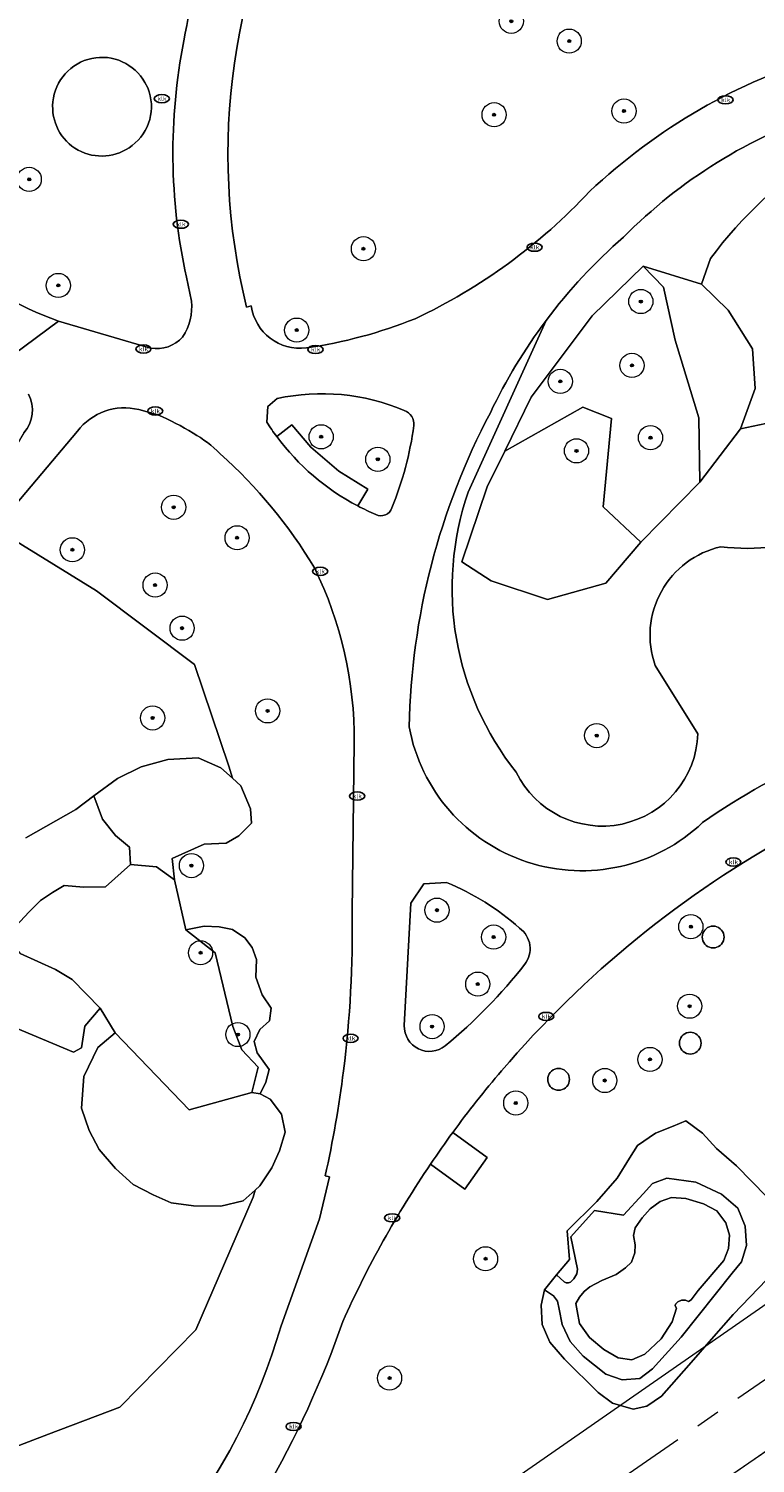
# Model space of a CAD drawing. Header units: metres. Extents: x 103671 to 105190, y 427150 to 429171.
# Tile 40 of 256: x 103934 to 103994, y 427468 to 427586. Entities that reach past the tile are written whole.
import ezdxf
from ezdxf.enums import TextEntityAlignment as Align

# ---------------------------------------------------------------- set-up
doc = ezdxf.new("R2010")
doc.units = ezdxf.units.M
doc.linetypes.add('AM-AS-SO', pattern=[16, 10, -2, 2, -2])
for name, color, linetype, lineweight in [('B-WE-AM-AS_SPOOR_TREIN-G', 253, 'AM-AS-SO', 18), ('B-WE-GR-BEPLANTING_CULTUUR_HEESTERS-GV', 253, 'Continuous', 18), ('B-WE-GR-BEPLANTING_CULTUUR_VASTE PLANTENVAK-GV', 253, 'Continuous', 18), ('B-WE-GR-BOOM-S', 253, 'Continuous', 25), ('B-WE-IE-MEUBILAIR-S', 253, 'Continuous', 25), ('B-WE-IE-TERREINAFSCHEIDING_KUNSTMATIG_MUUR-GV', 253, 'Continuous', 18), ('B-WE-KW-KUNSTWERK_TUNNEL-GV', 253, 'Continuous', 18), ('B-WE-OG-TERREIN_BEGROEID-GV', 253, 'Continuous', 18), ('B-WE-VH-GESLOTENVERHARDING_ASFALT-GV', 253, 'Continuous', 18), ('B-WE-VH-GESLOTENVERHARDING_KUNSTSTOF-GV', 253, 'Continuous', 18), ('B-WE-VH-HALFVERHARDING-GV', 253, 'Continuous', 18), ('B-WE-VH-ONVERHARD-GV', 253, 'Continuous', 18), ('B-WE-VH-ONVERHARD_BOOMSCHORS-GV', 253, 'Continuous', 18), ('B-WE-VH-OPENVERHARDING-GV', 253, 'Continuous', 18), ('B-WE-VH-OPENVERHARDING_TEGEL-GV', 253, 'Continuous', 18)]:
    doc.layers.add(name, color=color, linetype=linetype, lineweight=lineweight)
doc.styles.add('NLCS-ISO', font='NLCS-ISO.ttf')

# ---------------------------------------------------------------- blocks, each defined once
blk = doc.blocks.new('SIE-MEUBILAIR_PUT_KOLK-SO')
blk.add_ellipse((0, 0), major_axis=(1.25, 0), ratio=0.54)
at = {"style": 'NLCS-ISO'}
blk.add_text('klk', height=0.75, dxfattribs=at).set_placement((0.03, 0), align=Align.MIDDLE_CENTER)
blk = doc.blocks.new('SGR-BOOM_GBKN-SO')
at = {"linetype": 'ByBlock', "lineweight": 18}
h = blk.add_hatch(color=0, dxfattribs=at)
h.dxf.hatch_style = 1
edge = h.paths.add_edge_path()
edge.add_arc((0, 0), 0.25, 0, 360)
at = {"color": 0, "linetype": 'ByBlock', "lineweight": 18}
for radius in [2, 0.25]:
    blk.add_circle((0, 0), radius, dxfattribs=at)
at = {"color": 0, "linetype": 'ByBlock', "lineweight": 18, "style": 'NLCS-ISO'}
blk.add_attdef('SOORT', (2.5, 0), '', height=1.5, dxfattribs=at)

msp = doc.modelspace()

# ---------------------------------------------------------------- linework, layer by layer
at = {"layer": 'B-WE-AM-AS_SPOOR_TREIN-G', "flags": 128}
msp.add_lwpolyline([(103696.327, 427283.456), (103709.313, 427290.401), (103746.448, 427311.474), (103755.563, 427316.772), (103776.772, 427329.695), (103814.413, 427352.796), (103843.513, 427371.823), (103899.402, 427408.976), (103942.726, 427438.459), (104004.208, 427480.883), (104081.76, 427535.371), (104109.175, 427554.949), (104155.672, 427588.399), (104203.199, 427623.004), (104251.78, 427658.799), (104287.781, 427685.624), (104335.474, 427721.504), (104395.514, 427767.417), (104433.325, 427796.679), (104482.244, 427834.97), (104511.725, 427858.282), (104540.037, 427880.827), (104578.412, 427911.652), (104602.932, 427931.576), (104658.061, 427976.677), (104770.321, 428069.176), (105144.15, 428377.204)], dxfattribs=at)
at = {"layer": 'B-WE-GR-BEPLANTING_CULTUUR_HEESTERS-GV', "flags": 128}
for points in [[(103984.924, 427566.467), (103980.697, 427562.349), (103975.671, 427555.628), (103973.477, 427551.177), (103979.94, 427554.813), (103982.291, 427553.862), (103981.619, 427546.586), (103984.735, 427543.657), (103989.6, 427548.617), (103989.511, 427553.918), (103987.552, 427560.354), (103986.6, 427564.719)], [(103989.725, 427564.96), (103984.924, 427566.467), (103986.6, 427564.719), (103987.552, 427560.354), (103989.511, 427553.918), (103989.6, 427548.617), (103992.965, 427553.027), (103994.183, 427556.354), (103993.943, 427559.637), (103991.932, 427562.812)], [(103973.477, 427551.177), (103972.027, 427548.237), (103969.924, 427542.042), (103972.35, 427540.471), (103977.017, 427538.923), (103981.839, 427540.285), (103984.735, 427543.657), (103981.619, 427546.586), (103982.291, 427553.862), (103979.94, 427554.813)], [(103939.519, 427522.7), (103940.241, 427520.784), (103941.325, 427519.439), (103942.469, 427518.46), (103942.551, 427517.036), (103944.706, 427516.838), (103946.194, 427515.765), (103946.003, 427517.527), (103948.644, 427518.707), (103950.45, 427518.789), (103951.514, 427519.41), (103952.558, 427520.46), (103952.474, 427521.632), (103951.662, 427523.537), (103950.971, 427524.159), (103950.011, 427525.022), (103948.153, 427525.838), (103945.647, 427525.708), (103943.436, 427525.112), (103941.469, 427524.128)], [(103946.194, 427515.765), (103944.706, 427516.838), (103942.551, 427517.036), (103940.473, 427515.198), (103938.692, 427515.157), (103937.078, 427515.291), (103936.105, 427514.72), (103935.12, 427514.062), (103934.154, 427513.099), (103932.741, 427511.596), (103932.554, 427510.753), (103933.432, 427509.683), (103936.347, 427508.364), (103937.72, 427507.542), (103940.044, 427505.178), (103941.271, 427503.126), (103947.396, 427496.788), (103952.576, 427498.196), (103953.089, 427500.29), (103951.746, 427501.719), (103950.995, 427503.653), (103949.547, 427509.731), (103947.123, 427511.64)], [(103952.576, 427498.196), (103953.26, 427498.095), (103953.728, 427499.068), (103954.017, 427500.118), (103953.02, 427501.488), (103952.777, 427502.423), (103953.252, 427503.409), (103954.026, 427504.137), (103954.188, 427505.177), (103953.43, 427506.263), (103952.898, 427507.732), (103952.973, 427509.192), (103952.608, 427510.19), (103952, 427510.984), (103950.986, 427511.669), (103949.892, 427511.877), (103948.643, 427511.935), (103947.123, 427511.64), (103949.547, 427509.731), (103950.995, 427503.653), (103951.746, 427501.719), (103953.089, 427500.29)], [(103952.851, 427490.141), (103953.237, 427490.486), (103954.22, 427491.988), (103954.869, 427493.401), (103955.32, 427494.941), (103955.025, 427496.406), (103954.091, 427497.667), (103953.26, 427498.095), (103952.576, 427498.196), (103947.396, 427496.788), (103941.271, 427503.126), (103939.858, 427501.928), (103938.706, 427499.531), (103938.507, 427496.904), (103939.139, 427495.081), (103939.968, 427493.487), (103941.317, 427491.928), (103942.777, 427490.606), (103944.424, 427489.756), (103945.906, 427489.091), (103947.767, 427488.838), (103950.007, 427488.819), (103951.863, 427489.257)]]:
    msp.add_lwpolyline(points, close=True, dxfattribs=at)
at = {"layer": 'B-WE-GR-BEPLANTING_CULTUUR_HEESTERS-GV'}
for points in [[(103965.178, 427554.53, 0.1559361), (103954.667, 427555.521)], [(103953.826, 427553.563, 0.0184854), (103954.642, 427552.376)], [(103965.974, 427553.289, 0.3431822), (103965.178, 427554.53)], [(103964.149, 427546.489, 0.061601), (103965.974, 427553.289)], [(103961.326, 427546.657, 0.0215533), (103962.826, 427545.947)], [(103962.826, 427545.947, 0.4595398), (103964.149, 427546.489)], [(103974.71, 427511.775, 0.0848141), (103968.664, 427515.552)], [(103975.138, 427508.796, 0.4209861), (103974.71, 427511.775)], [(103968.567, 427502.063, 0.0551705), (103975.138, 427508.796)], [(103965.177, 427503.736, 0.636933), (103968.567, 427502.063)]]:
    msp.add_lwpolyline(points, format="xyb", dxfattribs=at)
at = {"layer": 'B-WE-GR-BEPLANTING_CULTUUR_HEESTERS-GV', "flags": 128}
for points in [[(103954.667, 427555.521), (103953.911, 427554.87), (103953.826, 427553.563)], [(103954.642, 427552.376), (103955.871, 427553.359), (103957.443, 427551.504), (103959.759, 427549.536), (103962.174, 427548.036), (103961.326, 427546.657)], [(103932.741, 427511.596), (103934.154, 427513.099), (103935.12, 427514.062), (103936.105, 427514.72), (103937.078, 427515.291), (103938.692, 427515.157), (103940.473, 427515.198), (103942.551, 427517.036), (103942.469, 427518.46), (103941.325, 427519.439), (103940.241, 427520.784), (103939.519, 427522.7), (103938.043, 427521.594), (103933.89, 427519.237)], [(103968.664, 427515.552), (103966.797, 427515.454), (103965.722, 427513.851), (103965.177, 427503.736)], [(103928.078, 427505.62), (103937.828, 427501.539), (103938.515, 427501.886), (103938.785, 427503.693), (103940.044, 427505.178), (103937.72, 427507.542), (103936.347, 427508.364), (103933.432, 427509.683)]]:
    msp.add_lwpolyline(points, dxfattribs=at)
at = {"layer": 'B-WE-GR-BEPLANTING_CULTUUR_VASTE PLANTENVAK-GV', "flags": 128}
msp.add_lwpolyline([(103995.138, 427489.598), (103992.641, 427492.145), (103990.973, 427493.581), (103989.826, 427494.85), (103988.444, 427495.86), (103987.391, 427495.44), (103985.927, 427494.856), (103984.442, 427493.835), (103983.794, 427492.792), (103982.756, 427491.12), (103981.077, 427489.215), (103978.63, 427486.783), (103978.835, 427484.41), (103977.75, 427483.16), (103978.386, 427482.581), (103978.55, 427482.481), (103978.742, 427482.475), (103978.918, 427482.554), (103979.19, 427482.814), (103979.429, 427483.226), (103979.484, 427483.617), (103978.933, 427486.278), (103980.9, 427488.453), (103983.282, 427488.076), (103984.913, 427489.852), (103985.691, 427490.7), (103986.861, 427491.14), (103989.259, 427490.81), (103991.398, 427489.798), (103992.739, 427488.642), (103993.34, 427487.166), (103993.467, 427485.576), (103993.029, 427484.235), (103992.269, 427483.282), (103988.047, 427477.995), (103985.678, 427475.389), (103984.637, 427474.598), (103983.189, 427474.478), (103981.819, 427474.958), (103979.967, 427476.423), (103978.888, 427477.654), (103978.221, 427479.054), (103977.985, 427480.319), (103977.828, 427480.976), (103977.507, 427481.415), (103976.769, 427481.904), (103976.482, 427480.638), (103976.58, 427479.05), (103977.201, 427477.585), (103978.423, 427476.173), (103981.203, 427473.438), (103982.392, 427472.542), (103984.097, 427472.06), (103985.208, 427472.289), (103986.424, 427473.129), (103988.678, 427475.693), (103990.565, 427477.84), (103992.356, 427479.878), (103995.135, 427482.753)], dxfattribs=at)
msp.add_lwpolyline([(103984.123, 427486.398), (103984.252, 427485.638), (103984.234, 427484.961), (103983.947, 427484.182), (103983.456, 427483.718), (103982.686, 427483.171), (103981.5, 427482.671), (103980.517, 427482.154), (103980.042, 427481.774), (103979.651, 427481.308), (103979.364, 427480.772), (103979.471, 427480.173), (103979.66, 427479.117), (103980.468, 427477.973), (103981.673, 427476.981), (103982.85, 427476.304), (103983.989, 427476.137), (103985.041, 427476.608), (103986.399, 427477.862), (103987.316, 427479.28), (103987.662, 427480.4), (103987.551, 427480.576), (103987.584, 427480.715), (103987.784, 427480.915), (103988.081, 427481.051), (103988.407, 427481.061), (103988.649, 427480.933), (103988.886, 427481.071), (103989.472, 427481.844), (103991.585, 427484.331), (103991.974, 427485.337), (103992.059, 427486.412), (103991.76, 427487.448), (103991.001, 427488.436), (103989.902, 427489.02), (103988.431, 427489.456), (103987.245, 427489.549), (103986.309, 427489.196), (103985.505, 427488.601), (103984.841, 427487.854), (103984.257, 427487.042)], close=True, dxfattribs=at)
at = {"layer": 'B-WE-IE-TERREINAFSCHEIDING_KUNSTMATIG_MUUR-GV'}
msp.add_lwpolyline([(103933.744, 427552.689, 0.3150578), (103934.116, 427555.893)], format="xyb", dxfattribs=at)
at = {"layer": 'B-WE-KW-KUNSTWERK_TUNNEL-GV', "flags": 128}
msp.add_lwpolyline([(104286.862, 427678.601), (104287.018, 427678.392), (104285.415, 427677.196), (104290.801, 427669.985), (104292.403, 427671.181), (104292.562, 427670.969), (104146.856, 427564.027), (103999.245, 427459.732), (103849.776, 427358.118), (103844.356, 427354.508), (103844.175, 427354.78), (103845.84, 427355.888), (103840.854, 427363.381), (103839.189, 427362.273), (103839.021, 427362.525), (103853.188, 427371.851), (103870.45, 427383.389), (104010.921, 427479.428), (104149.738, 427577.841)], close=True, dxfattribs=at)
msp.add_lwpolyline([(104263.315, 427673.581), (104215.097, 427637.904), (104166.187, 427602.167), (104117.08, 427566.743), (104067.781, 427531.631), (104018.745, 427497.15), (103969.595, 427463.027), (103919.359, 427428.598), (103894.829, 427411.95), (103864.842, 427391.741), (103840.913, 427375.794), (103840.539, 427375.548), (103827.887, 427367.286), (103811.221, 427356.608), (103794.25, 427345.972), (103785.727, 427340.72), (103768.532, 427330.302), (103759.857, 427325.136), (103742.851, 427315.178), (103725.322, 427305.149), (103708.126, 427295.537), (103696.327, 427289.096)], dxfattribs=at)
at = {"layer": 'B-WE-OG-TERREIN_BEGROEID-GV'}
for points in [[(103946.965, 427585.06, -0.0884526), (103953.913, 427604.575)], [(103957.75, 427602.276, 0.1944074), (103952.145, 427563.065)], [(103947.173, 427565.552, -0.1037449), (103946.965, 427585.06)], [(103936.14, 427580.02, -0.7354297), (103943.739, 427581.623)], [(103980.493, 427572.628, -0.1163308), (104000, 427583.889)], [(103943.977, 427581.171, -0.3425804), (103942.681, 427576.417)], [(103942.681, 427576.417, -0.6630136), (103936.14, 427580.02)], [(104000, 427579.229, 0.1172359), (103983.296, 427568.861)], [(103920.718, 427575.406, 0.1832613), (103936.592, 427561.926)], [(104000, 427575.985, 0.0887285), (103990.467, 427567.078)], [(103990.467, 427567.078, -0.0887285), (104000, 427575.985)], [(103966.063, 427562.117, 0.0956149), (103980.493, 427572.628)], [(103983.296, 427568.861, 0.0526744), (103976.896, 427561.973)], [(103946.858, 427560.601, 0.1648822), (103947.599, 427563.568)], [(103952.534, 427563.179, 0.4131056), (103957.083, 427559.706)], [(103957.083, 427559.706, 0.0597946), (103966.063, 427562.117)], [(103976.896, 427561.973, 0.0498028), (103972.291, 427554.355)], [(103944.215, 427559.681, 0.2527991), (103946.858, 427560.601)], [(103943.238, 427554.605, 0.3020857), (103938.164, 427552.822)], [(103947.717, 427552.66, 0.0423564), (103944.811, 427554.167)], [(103972.291, 427554.355, 0.1173607), (103965.578, 427528.409)], [(103949.966, 427550.959, 0.0698634), (103947.717, 427552.66)], [(103957.751, 427541.546, 0.0751234), (103949.966, 427550.959)], [(103974.427, 427524.662, -0.2561024), (103970.454, 427547.782)], [(103970.454, 427547.782, 0.2561024), (103974.427, 427524.662)], [(104000, 427544.292, -0.1177987), (103991.333, 427543.279)], [(103991.333, 427543.279, 0.1177987), (104000, 427544.292)], [(103991.333, 427543.279, 0.4492776), (103985.909, 427533.472)], [(103985.909, 427533.472, -0.4492776), (103991.333, 427543.279)], [(103961.034, 427527.12, 0.1173683), (103957.751, 427541.546)], [(103965.578, 427528.409, 0.5950611), (103989.829, 427520.498)], [(103989.439, 427527.836, -0.7816288), (103974.427, 427524.662)], [(103974.427, 427524.662, 0.7816288), (103989.439, 427527.836)], [(103989.829, 427520.498, -0.0568193), (104000, 427526.08)], [(103997.454, 427519.691, 0.0910537), (103973.216, 427500)], [(103960.154, 427500, 0.0356393), (103960.862, 427513.111)], [(103958.638, 427491.321, 0.0239789), (103960.154, 427500)], [(103973.216, 427500, 0.0188924), (103969.189, 427494.912)], [(103967.346, 427492.295, 0.043146), (103960.098, 427479.305)], [(103931.073, 427448.81, 0.1972036), (103954.99, 427478.924)], [(103960.098, 427479.305, -0.0977922), (103944.547, 427452.651)]]:
    msp.add_lwpolyline(points, format="xyb", dxfattribs=at)
at = {"layer": 'B-WE-OG-TERREIN_BEGROEID-GV', "flags": 128}
for points in [[(103943.739, 427581.623), (103943.977, 427581.171)], [(104002.025, 427557.526), (104000, 427556.35), (103995.047, 427553.474), (103992.965, 427553.027), (103989.6, 427548.617), (103984.735, 427543.657), (103981.839, 427540.285), (103977.017, 427538.923), (103972.35, 427540.471), (103969.924, 427542.042), (103972.027, 427548.237), (103973.477, 427551.177), (103975.671, 427555.628), (103980.697, 427562.349), (103984.924, 427566.467), (103989.725, 427564.96), (103990.467, 427567.078)], [(103990.467, 427567.078), (103989.725, 427564.96), (103991.932, 427562.812), (103993.943, 427559.637), (103994.183, 427556.354), (103992.965, 427553.027), (103995.047, 427553.474), (104000, 427556.35), (104002.025, 427557.526)], [(103947.599, 427563.568), (103947.173, 427565.552)], [(103952.145, 427563.065), (103952.534, 427563.179)], [(103936.592, 427561.926), (103944.215, 427559.681)], [(103970.454, 427547.782), (103976.896, 427561.973)], [(103976.896, 427561.973), (103970.454, 427547.782)], [(103944.811, 427554.167), (103943.238, 427554.605)], [(103938.164, 427552.822), (103931.38, 427544.802), (103939.743, 427539.637), (103947.829, 427533.546), (103950.667, 427525.173), (103950.971, 427524.159), (103951.662, 427523.537), (103952.474, 427521.632), (103952.558, 427520.46), (103951.514, 427519.41), (103950.45, 427518.789), (103948.644, 427518.707), (103946.003, 427517.527), (103946.194, 427515.765), (103947.123, 427511.64), (103948.643, 427511.935), (103949.892, 427511.877), (103950.986, 427511.669), (103952, 427510.984), (103952.608, 427510.19), (103952.973, 427509.192), (103952.898, 427507.732), (103953.43, 427506.263), (103954.188, 427505.177), (103954.026, 427504.137), (103953.252, 427503.409), (103952.777, 427502.423), (103953.02, 427501.488), (103954.017, 427500.118), (103953.728, 427499.068), (103953.26, 427498.095), (103954.091, 427497.667), (103955.025, 427496.406), (103955.32, 427494.941), (103954.869, 427493.401), (103954.22, 427491.988), (103953.237, 427490.486), (103952.851, 427490.141), (103952.675, 427489.571), (103947.953, 427478.609), (103941.665, 427472.222), (103935.771, 427469.979), (103929.498, 427467.592)], [(103933.89, 427519.237), (103938.043, 427521.594), (103939.519, 427522.7), (103941.469, 427524.128), (103943.436, 427525.112), (103945.647, 427525.708), (103948.153, 427525.838), (103950.011, 427525.022), (103950.971, 427524.159), (103950.667, 427525.173), (103947.829, 427533.546), (103939.743, 427539.637), (103931.38, 427544.802)], [(103985.909, 427533.472), (103989.439, 427527.836)], [(103989.439, 427527.836), (103985.909, 427533.472)], [(103960.862, 427513.111), (103961.034, 427527.12)], [(103929.498, 427467.592), (103935.771, 427469.979), (103941.665, 427472.222), (103947.953, 427478.609), (103952.675, 427489.571), (103952.851, 427490.141), (103951.863, 427489.257), (103950.007, 427488.819), (103947.767, 427488.838), (103945.906, 427489.091), (103944.424, 427489.756), (103942.777, 427490.606), (103941.317, 427491.928), (103939.968, 427493.487), (103939.139, 427495.081), (103938.507, 427496.904), (103938.706, 427499.531), (103939.858, 427501.928), (103941.271, 427503.126), (103940.044, 427505.178), (103938.785, 427503.693), (103938.515, 427501.886), (103937.828, 427501.539), (103928.078, 427505.62)], [(103995.135, 427482.753), (103992.356, 427479.878), (103990.565, 427477.84), (103988.678, 427475.693), (103986.424, 427473.129), (103985.208, 427472.289), (103984.097, 427472.06), (103982.392, 427472.542), (103981.203, 427473.438), (103978.423, 427476.173), (103977.201, 427477.585), (103976.58, 427479.05), (103976.482, 427480.638), (103976.769, 427481.904), (103977.75, 427483.16), (103978.835, 427484.41), (103978.63, 427486.783), (103981.077, 427489.215), (103982.756, 427491.12), (103983.794, 427492.792), (103984.442, 427493.835), (103985.927, 427494.856), (103987.391, 427495.44), (103988.444, 427495.86), (103989.826, 427494.85), (103990.973, 427493.581), (103992.641, 427492.145), (103995.138, 427489.598)], [(103969.189, 427494.912), (103972.016, 427492.846), (103970.191, 427490.233), (103967.346, 427492.295)], [(103954.99, 427478.924), (103958.164, 427487.786), (103959.001, 427491.233), (103958.638, 427491.321)]]:
    msp.add_lwpolyline(points, dxfattribs=at)
for points in [[(103990.696, 427510.149), (103990.539, 427510.163), (103990.388, 427510.203), (103990.245, 427510.269), (103990.117, 427510.359), (103990.006, 427510.47), (103989.916, 427510.599), (103989.85, 427510.741), (103989.809, 427510.893), (103989.795, 427511.049), (103989.809, 427511.205), (103989.85, 427511.357), (103989.916, 427511.499), (103990.006, 427511.627), (103990.117, 427511.738), (103990.245, 427511.828), (103990.388, 427511.895), (103990.539, 427511.935), (103990.696, 427511.949), (103990.852, 427511.935), (103991.003, 427511.895), (103991.146, 427511.828), (103991.274, 427511.738), (103991.385, 427511.627), (103991.475, 427511.499), (103991.541, 427511.357), (103991.582, 427511.205), (103991.596, 427511.049), (103991.582, 427510.893), (103991.541, 427510.741), (103991.475, 427510.599), (103991.385, 427510.47), (103991.274, 427510.359), (103991.146, 427510.269), (103991.003, 427510.203), (103990.852, 427510.163)], [(103990.696, 427510.149), (103990.852, 427510.163), (103991.003, 427510.203), (103991.146, 427510.269), (103991.274, 427510.359), (103991.385, 427510.47), (103991.475, 427510.599), (103991.541, 427510.741), (103991.582, 427510.893), (103991.596, 427511.049), (103991.582, 427511.205), (103991.541, 427511.357), (103991.475, 427511.499), (103991.385, 427511.627), (103991.274, 427511.738), (103991.146, 427511.828), (103991.003, 427511.895), (103990.852, 427511.935), (103990.696, 427511.949), (103990.539, 427511.935), (103990.388, 427511.895), (103990.245, 427511.828), (103990.117, 427511.738), (103990.006, 427511.627), (103989.916, 427511.499), (103989.85, 427511.357), (103989.809, 427511.205), (103989.795, 427511.049), (103989.809, 427510.893), (103989.85, 427510.741), (103989.916, 427510.599), (103990.006, 427510.47), (103990.117, 427510.359), (103990.245, 427510.269), (103990.388, 427510.203), (103990.539, 427510.163)], [(103988.807, 427501.384), (103988.651, 427501.398), (103988.499, 427501.439), (103988.357, 427501.505), (103988.228, 427501.595), (103988.117, 427501.706), (103988.027, 427501.834), (103987.961, 427501.977), (103987.92, 427502.128), (103987.907, 427502.284), (103987.92, 427502.441), (103987.961, 427502.592), (103988.027, 427502.734), (103988.117, 427502.863), (103988.228, 427502.974), (103988.357, 427503.064), (103988.499, 427503.13), (103988.651, 427503.171), (103988.807, 427503.184), (103988.963, 427503.171), (103989.115, 427503.13), (103989.257, 427503.064), (103989.385, 427502.974), (103989.496, 427502.863), (103989.586, 427502.734), (103989.653, 427502.592), (103989.693, 427502.441), (103989.707, 427502.284), (103989.693, 427502.128), (103989.653, 427501.977), (103989.586, 427501.834), (103989.496, 427501.706), (103989.385, 427501.595), (103989.257, 427501.505), (103989.115, 427501.439), (103988.963, 427501.398)], [(103988.807, 427501.384), (103988.963, 427501.398), (103989.115, 427501.439), (103989.257, 427501.505), (103989.385, 427501.595), (103989.496, 427501.706), (103989.586, 427501.834), (103989.653, 427501.977), (103989.693, 427502.128), (103989.707, 427502.284), (103989.693, 427502.441), (103989.653, 427502.592), (103989.586, 427502.734), (103989.496, 427502.863), (103989.385, 427502.974), (103989.257, 427503.064), (103989.115, 427503.13), (103988.963, 427503.171), (103988.807, 427503.184), (103988.651, 427503.171), (103988.499, 427503.13), (103988.357, 427503.064), (103988.228, 427502.974), (103988.117, 427502.863), (103988.027, 427502.734), (103987.961, 427502.592), (103987.92, 427502.441), (103987.907, 427502.284), (103987.92, 427502.128), (103987.961, 427501.977), (103988.027, 427501.834), (103988.117, 427501.706), (103988.228, 427501.595), (103988.357, 427501.505), (103988.499, 427501.439), (103988.651, 427501.398)], [(103977.927, 427498.393), (103977.771, 427498.407), (103977.619, 427498.447), (103977.477, 427498.514), (103977.349, 427498.604), (103977.238, 427498.714), (103977.148, 427498.843), (103977.082, 427498.985), (103977.041, 427499.137), (103977.027, 427499.293), (103977.041, 427499.449), (103977.082, 427499.601), (103977.148, 427499.743), (103977.238, 427499.871), (103977.349, 427499.982), (103977.477, 427500.072), (103977.619, 427500.139), (103977.771, 427500.179), (103977.927, 427500.193), (103978.084, 427500.179), (103978.235, 427500.139), (103978.377, 427500.072), (103978.506, 427499.982), (103978.617, 427499.871), (103978.707, 427499.743), (103978.773, 427499.601), (103978.813, 427499.449), (103978.827, 427499.293), (103978.813, 427499.137), (103978.773, 427498.985), (103978.707, 427498.843), (103978.617, 427498.714), (103978.506, 427498.604), (103978.377, 427498.514), (103978.235, 427498.447), (103978.084, 427498.407)], [(103977.927, 427498.393), (103978.084, 427498.407), (103978.235, 427498.447), (103978.377, 427498.514), (103978.506, 427498.604), (103978.617, 427498.714), (103978.707, 427498.843), (103978.773, 427498.985), (103978.813, 427499.137), (103978.827, 427499.293), (103978.813, 427499.449), (103978.773, 427499.601), (103978.707, 427499.743), (103978.617, 427499.871), (103978.506, 427499.982), (103978.377, 427500.072), (103978.235, 427500.139), (103978.084, 427500.179), (103977.927, 427500.193), (103977.771, 427500.179), (103977.619, 427500.139), (103977.477, 427500.072), (103977.349, 427499.982), (103977.238, 427499.871), (103977.148, 427499.743), (103977.082, 427499.601), (103977.041, 427499.449), (103977.027, 427499.293), (103977.041, 427499.137), (103977.082, 427498.985), (103977.148, 427498.843), (103977.238, 427498.714), (103977.349, 427498.604), (103977.477, 427498.514), (103977.619, 427498.447), (103977.771, 427498.407)]]:
    msp.add_lwpolyline(points, close=True, dxfattribs=at)
at = {"layer": 'B-WE-VH-GESLOTENVERHARDING_ASFALT-GV'}
for points in [[(103953.913, 427604.575, 0.0884526), (103946.965, 427585.06)], [(103952.145, 427563.065, -0.1944074), (103957.75, 427602.276)], [(103946.965, 427585.06, 0.1037449), (103947.173, 427565.552)], [(104000, 427583.889, 0.1163308), (103980.493, 427572.628)], [(103983.296, 427568.861, -0.1172359), (104000, 427579.229)], [(103980.493, 427572.628, -0.0956149), (103966.063, 427562.117)], [(103976.896, 427561.973, -0.0526744), (103983.296, 427568.861)], [(103947.599, 427563.568, -0.1648822), (103946.858, 427560.601)], [(103957.083, 427559.706, -0.4131056), (103952.534, 427563.179)], [(103966.063, 427562.117, -0.0597946), (103957.083, 427559.706)], [(103972.291, 427554.355, -0.0498028), (103976.896, 427561.973)], [(103946.858, 427560.601, -0.2527991), (103944.215, 427559.681)], [(103934.116, 427555.893, -0.3150578), (103933.744, 427552.689)], [(103954.667, 427555.521, -0.1559361), (103965.178, 427554.53)], [(103938.164, 427552.822, -0.3020857), (103943.238, 427554.605)], [(103944.811, 427554.167, -0.0423564), (103947.717, 427552.66)], [(103954.642, 427552.376, -0.0184854), (103953.826, 427553.563)], [(103965.178, 427554.53, -0.3431822), (103965.974, 427553.289)], [(103965.578, 427528.409, -0.1173607), (103972.291, 427554.355)], [(103947.717, 427552.66, -0.0698634), (103949.966, 427550.959)], [(103961.326, 427546.657, -0.1125549), (103954.642, 427552.376)], [(103965.974, 427553.289, -0.061601), (103964.149, 427546.489)], [(103949.966, 427550.959, -0.0751234), (103957.751, 427541.546)], [(103962.826, 427545.947, -0.0215533), (103961.326, 427546.657)], [(103964.149, 427546.489, -0.4595398), (103962.826, 427545.947)], [(103957.751, 427541.546, -0.1173683), (103961.034, 427527.12)], [(103989.829, 427520.498, -0.5950611), (103965.578, 427528.409)], [(104000, 427526.08, 0.0568193), (103989.829, 427520.498)], [(103973.216, 427500, -0.0910537), (103997.454, 427519.691)], [(103968.664, 427515.552, -0.0848141), (103974.71, 427511.775)], [(103960.862, 427513.111, -0.0356393), (103960.154, 427500)], [(103974.71, 427511.775, -0.4209861), (103975.138, 427508.796)], [(103975.138, 427508.796, -0.0551705), (103968.567, 427502.063)], [(103968.567, 427502.063, -0.636933), (103965.177, 427503.736)], [(103960.154, 427500, -0.0239789), (103958.638, 427491.321)], [(103969.189, 427494.912, -0.0188924), (103973.216, 427500)], [(103967.346, 427492.295, -0.0094439), (103969.189, 427494.912)], [(103960.098, 427479.305, -0.043146), (103967.346, 427492.295)], [(103954.99, 427478.924, -0.1972036), (103931.073, 427448.81)], [(103944.547, 427452.651, 0.0977922), (103960.098, 427479.305)]]:
    msp.add_lwpolyline(points, format="xyb", dxfattribs=at)
at = {"layer": 'B-WE-VH-GESLOTENVERHARDING_ASFALT-GV', "flags": 128}
for points in [[(103947.173, 427565.552), (103947.599, 427563.568)], [(103952.534, 427563.179), (103952.145, 427563.065)], [(103944.215, 427559.681), (103936.592, 427561.926), (103931.001, 427557.782), (103931.656, 427557.422)], [(103953.826, 427553.563), (103953.911, 427554.87), (103954.667, 427555.521)], [(103943.238, 427554.605), (103944.811, 427554.167)], [(103933.744, 427552.689), (103933.214, 427551.796), (103931.484, 427549.717), (103930.587, 427550.337), (103931.193, 427551.094), (103928.206, 427553.488), (103925.28, 427549.839), (103928.235, 427547.471), (103928.763, 427548.188), (103929.662, 427547.526), (103928.546, 427546.185), (103927.935, 427545.133), (103930.164, 427543.365), (103931.156, 427544.537), (103931.38, 427544.802), (103938.164, 427552.822)], [(103961.034, 427527.12), (103960.862, 427513.111)], [(103965.177, 427503.736), (103965.722, 427513.851), (103966.797, 427515.454), (103968.664, 427515.552)], [(103958.638, 427491.321), (103959.001, 427491.233), (103958.164, 427487.786), (103954.99, 427478.924)]]:
    msp.add_lwpolyline(points, dxfattribs=at)
at = {"layer": 'B-WE-VH-GESLOTENVERHARDING_KUNSTSTOF-GV'}
for points in [[(103943.739, 427581.623, 0.7354297), (103936.14, 427580.02)], [(103942.681, 427576.417, 0.3425804), (103943.977, 427581.171)], [(103936.14, 427580.02, 0.6630136), (103942.681, 427576.417)]]:
    msp.add_lwpolyline(points, format="xyb", dxfattribs=at)
at = {"layer": 'B-WE-VH-GESLOTENVERHARDING_KUNSTSTOF-GV', "flags": 128}
msp.add_lwpolyline([(103943.977, 427581.171), (103943.739, 427581.623)], dxfattribs=at)
at = {"layer": 'B-WE-VH-HALFVERHARDING-GV', "flags": 128}
for points in [[(103696.327, 427277.655), (103703.812, 427281.692), (103721.215, 427291.301), (103730.614, 427296.584), (103747.867, 427306.458), (103764.474, 427316.178), (103781.363, 427326.284), (103790.95, 427332.122), (103807.478, 427342.361), (103824.67, 427353.248), (103834.83, 427359.798), (103839.021, 427362.525), (103853.188, 427371.851), (103870.45, 427383.389), (104010.921, 427479.428), (104149.738, 427577.841), (104286.862, 427678.601), (104290.865, 427681.597), (104414.222, 427775.464), (104536.111, 427871.231), (104656.501, 427968.874), (104739.302, 428037.101), (104743.16, 428040.28), (105144.15, 428370.688)], [(104263.315, 427673.581), (104215.097, 427637.904), (104166.187, 427602.167), (104117.08, 427566.743), (104067.781, 427531.631), (104018.745, 427497.15), (103969.595, 427463.027), (103919.359, 427428.598), (103894.829, 427411.95), (103864.842, 427391.741), (103840.913, 427375.794), (103840.539, 427375.548), (103827.887, 427367.286), (103811.221, 427356.608), (103794.25, 427345.972), (103785.727, 427340.72), (103768.532, 427330.302), (103759.857, 427325.136), (103742.851, 427315.178), (103725.322, 427305.149), (103708.126, 427295.537), (103696.327, 427289.096)]]:
    msp.add_lwpolyline(points, dxfattribs=at)
at = {"layer": 'B-WE-VH-ONVERHARD-GV', "flags": 128}
for points in [[(103959.759, 427549.536), (103957.443, 427551.504), (103955.871, 427553.359), (103954.642, 427552.376)], [(103961.326, 427546.657), (103962.174, 427548.036), (103959.759, 427549.536)]]:
    msp.add_lwpolyline(points, dxfattribs=at)
at = {"layer": 'B-WE-VH-ONVERHARD-GV'}
msp.add_lwpolyline([(103954.642, 427552.376, 0.1125549), (103961.326, 427546.657)], format="xyb", dxfattribs=at)
at = {"layer": 'B-WE-VH-ONVERHARD_BOOMSCHORS-GV', "flags": 128}
for points in [[(103977.507, 427481.415), (103977.828, 427480.976), (103977.985, 427480.319), (103978.221, 427479.054), (103978.888, 427477.654), (103979.967, 427476.423), (103981.819, 427474.958), (103983.189, 427474.478), (103984.637, 427474.598), (103985.678, 427475.389), (103988.047, 427477.995), (103992.269, 427483.282), (103993.029, 427484.235), (103993.467, 427485.576), (103993.34, 427487.166), (103992.739, 427488.642), (103991.398, 427489.798), (103989.259, 427490.81), (103986.861, 427491.14), (103985.691, 427490.7), (103984.913, 427489.852), (103983.282, 427488.076), (103980.9, 427488.453), (103978.933, 427486.278), (103979.484, 427483.617), (103979.429, 427483.226), (103979.19, 427482.814), (103978.918, 427482.554), (103978.742, 427482.475), (103978.55, 427482.481), (103978.386, 427482.581), (103977.75, 427483.16), (103976.769, 427481.904)], [(103984.252, 427485.638), (103984.123, 427486.398), (103984.257, 427487.042), (103984.841, 427487.854), (103985.505, 427488.601), (103986.309, 427489.196), (103987.245, 427489.549), (103988.431, 427489.456), (103989.902, 427489.02), (103991.001, 427488.436), (103991.76, 427487.448), (103992.059, 427486.412), (103991.974, 427485.337), (103991.585, 427484.331), (103989.472, 427481.844), (103988.886, 427481.071), (103988.649, 427480.933), (103988.407, 427481.061), (103988.081, 427481.051), (103987.784, 427480.915), (103987.584, 427480.715), (103987.551, 427480.576), (103987.662, 427480.4), (103987.316, 427479.28), (103986.399, 427477.862), (103985.041, 427476.608), (103983.989, 427476.137), (103982.85, 427476.304), (103981.673, 427476.981), (103980.468, 427477.973), (103979.66, 427479.117), (103979.471, 427480.173), (103979.364, 427480.772), (103979.651, 427481.308), (103980.042, 427481.774), (103980.517, 427482.154), (103981.5, 427482.671), (103982.686, 427483.171), (103983.456, 427483.718), (103983.947, 427484.182), (103984.234, 427484.961)]]:
    msp.add_lwpolyline(points, close=True, dxfattribs=at)
at = {"layer": 'B-WE-VH-OPENVERHARDING-GV'}
msp.add_lwpolyline([(103969.189, 427494.912, 0.0094439), (103967.346, 427492.295)], format="xyb", dxfattribs=at)
at = {"layer": 'B-WE-VH-OPENVERHARDING-GV', "flags": 128}
for points in [[(103972.016, 427492.846), (103969.189, 427494.912)], [(103967.346, 427492.295), (103970.191, 427490.233), (103972.016, 427492.846)]]:
    msp.add_lwpolyline(points, dxfattribs=at)
at = {"layer": 'B-WE-VH-OPENVERHARDING_TEGEL-GV'}
msp.add_lwpolyline([(103936.592, 427561.926, -0.1832613), (103920.718, 427575.406)], format="xyb", dxfattribs=at)
at = {"layer": 'B-WE-VH-OPENVERHARDING_TEGEL-GV', "flags": 128}
msp.add_lwpolyline([(103930.033, 427558.147), (103931.001, 427557.782), (103936.592, 427561.926)], dxfattribs=at)

# ---------------------------------------------------------------- block references
at = {"layer": 'B-WE-GR-BOOM-S', "xscale": 0.5, "yscale": 0.5, "zscale": 0.5}
for p in [(103974.018, 427586.684), (103978.804, 427585.042), (103972.6, 427578.962), (103983.331, 427579.267), (103934.18, 427573.624), (103961.802, 427567.895), (103936.584, 427564.863), (103984.723, 427563.536), (103956.29, 427561.173), (103983.989, 427558.259), (103978.066, 427556.936), (103958.307, 427552.362), (103985.522, 427552.291), (103962.991, 427550.504), (103979.406, 427551.202), (103946.119, 427546.546), (103951.362, 427544.022), (103937.751, 427543.031), (103944.587, 427540.116), (103946.819, 427536.557), (103944.377, 427529.143), (103953.88, 427529.727), (103981.08, 427527.684), (103947.59, 427516.948), (103967.871, 427513.267), (103972.555, 427511.047), (103988.856, 427511.904), (103948.341, 427509.748), (103971.25, 427507.16), (103988.752, 427505.336), (103951.425, 427502.995), (103967.475, 427503.654), (103985.476, 427500.936), (103981.744, 427499.198), (103974.389, 427497.338), (103971.889, 427484.474), (103963.957, 427474.62)]:
    msp.add_blockref('SGR-BOOM_GBKN-SO', p, dxfattribs=at)
at = {"layer": 'B-WE-IE-MEUBILAIR-S', "xscale": 0.5, "yscale": 0.5, "zscale": 0.5}
for p in [(103945.143, 427580.293), (103991.724, 427580.192), (103946.713, 427569.919), (103975.945, 427568.019), (103943.618, 427559.615), (103957.84, 427559.572), (103944.6, 427554.489), (103958.227, 427541.247), (103961.28, 427522.69), (103992.368, 427517.245), (103976.909, 427504.491), (103960.74, 427502.683), (103964.171, 427487.855), (103956.028, 427470.623)]:
    msp.add_blockref('SIE-MEUBILAIR_PUT_KOLK-SO', p, dxfattribs=at)

doc.saveas('drawing.dxf')
